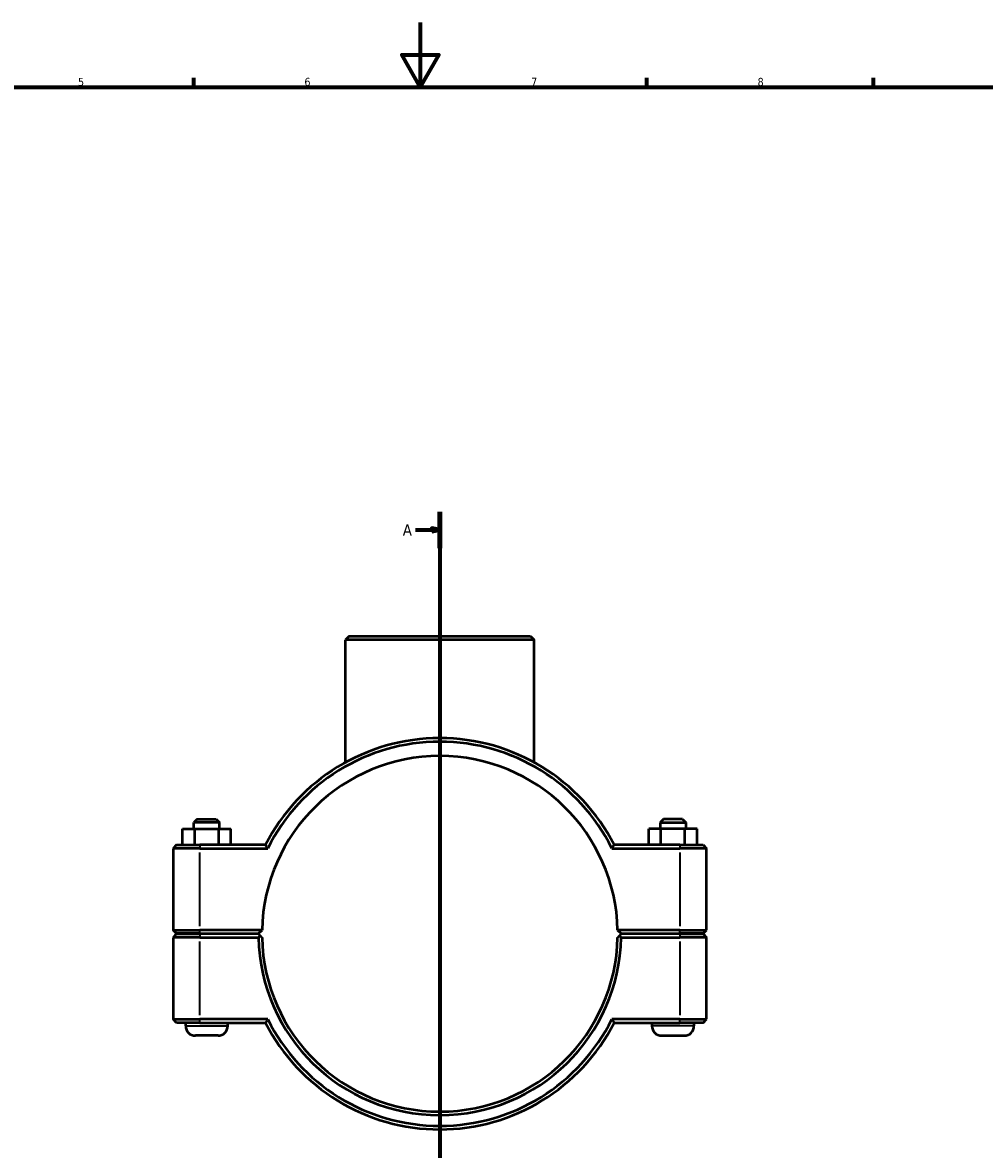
# Model space of a CAD drawing. Header units: millimetres. Extents: x 0 to 1126, y -25 to 1083.
# Tile 3 of 6: x 297 to 595, y 245 to 594. Entities that reach past the tile are written whole.
import ezdxf

# ---------------------------------------------------------------- set-up
doc = ezdxf.new("R2010")
doc.units = ezdxf.units.MM
doc.linetypes.add('CHAIN', pattern=[0.7087, 0.4724, -0.0591, 0.1181, -0.0591])
for name, color, linetype, lineweight in [('Border (ISO)', 7, 'Continuous', 70), ('Section Line (ISO)', 7, 'CHAIN', 70), ('Visible (ISO)', 7, 'Continuous', 50), ('Visible Narrow (ISO)', 7, 'Continuous', 35)]:
    doc.layers.add(name, color=color, linetype=linetype, lineweight=lineweight)
doc.styles.add('Label Text (ISO)', font='tahoma.ttf')
doc.styles.add('Note Text (ISO)', font='tahoma.ttf')

# ---------------------------------------------------------------- blocks, each defined once
blk = doc.blocks.new('Borders Default Border')
at = {"layer": 'Border (ISO)'}
for p, q in [((350.42, 574), (350.42, 576.9)), ((490.58, 574), (490.58, 576.9)), ((560.67, 574), (560.67, 576.9))]:
    blk.add_line(p, q, dxfattribs=at)
at = {"layer": 'Border (ISO)', "flags": 128}
for points in [[(420.5, 594), (420.5, 574), (414.73, 584), (426.27, 584), (420.5, 574)], [(20, 20), (20, 574), (821, 574), (821, 20), (20, 20)]]:
    blk.add_lwpolyline(points, dxfattribs=at)
at = {"layer": 'Border (ISO)', "color": 232, "true_color": 0xca0064, "char_height": 2.5, "attachment_point": 7, "style": 'Note Text (ISO)'}
for s, insert in [('5', (314.64, 574.35)), ('6', (384.66, 574.35)), ('7', (454.77, 574.4)), ('8', (524.81, 574.34))]:
    blk.add_mtext(s, dxfattribs=dict(at, insert=insert))
blk = doc.blocks.new('2dTransSection0')
at = {"layer": 'Section Line (ISO)', "linetype": 'CHAIN'}
blk.add_line((426.53, 442.67), (426.53, 112.36), dxfattribs=at)
at = {"layer": 'Section Line (ISO)', "linetype": 'Continuous', "lineweight": 140}
for p, q in [((426.53, 442.67), (426.53, 431.48)), ((426.53, 123.56), (426.53, 112.36))]:
    blk.add_line(p, q, dxfattribs=at)
at = {"layer": 'Section Line (ISO)', "linetype": 'Continuous'}
for p, q in [((419.03, 437.08), (424.03, 437.08)), ((426.53, 437.08), (424.03, 437.58)), ((424.03, 437.58), (424.03, 436.58)), ((424.03, 437.08), (426.53, 437.08)), ((424.03, 436.58), (426.53, 437.08)), ((419.03, 117.96), (424.03, 117.96)), ((426.53, 117.96), (424.03, 118.46)), ((424.03, 118.46), (424.03, 117.46)), ((424.03, 117.96), (426.53, 117.96)), ((424.03, 117.46), (426.53, 117.96))]:
    blk.add_line(p, q, dxfattribs=at)
at = {"layer": 'Section Line (ISO)', "linetype": 'Continuous', "flags": 128}
for points in [[(424.03, 436.58), (426.53, 437.08), (424.03, 437.58), (424.03, 436.58)], [(424.03, 117.46), (426.53, 117.96), (424.03, 118.46), (424.03, 117.46)]]:
    blk.add_lwpolyline(points, dxfattribs=at)
at = {"layer": 'Section Line (ISO)'}
for points in [[(424.03, 436.58), (426.53, 437.08), (424.03, 437.58), (424.03, 436.58)], [(424.03, 117.46), (426.53, 117.96), (424.03, 118.46), (424.03, 117.46)]]:
    blk.add_solid(points, dxfattribs=at)
at = {"layer": 'Section Line (ISO)', "char_height": 3.5, "attachment_point": 7, "style": 'Label Text (ISO)'}
for insert in [(415.08, 435.33), (415.08, 116.21)]:
    blk.add_mtext('A', dxfattribs=dict(at, insert=insert))

msp = doc.modelspace()

# ---------------------------------------------------------------- linework, layer by layer
at = {"layer": 'Visible (ISO)'}
for p, q in [((398.482, 404.1774), (397.382, 403.0774)), ((455.6805, 403.0774), (397.382, 403.0774)), ((397.382, 365.1922), (397.382, 403.0774)), ((398.482, 404.1774), (454.5805, 404.1774)), ((454.5805, 404.1774), (455.6805, 403.0774)), ((455.6805, 365.1922), (455.6805, 403.0774)), ((351.5312, 347.6774), (350.4312, 346.5774)), ((358.4312, 346.5774), (350.4312, 346.5774)), ((350.4312, 344.6774), (350.4312, 346.5774)), ((351.5312, 347.6774), (357.3312, 347.6774)), ((357.3312, 347.6774), (358.4312, 346.5774)), ((358.4312, 344.6774), (358.4312, 346.5774)), ((495.7312, 347.6774), (494.6312, 346.5774)), ((494.6312, 346.5774), (502.6312, 346.5774)), ((494.6312, 346.5774), (494.6312, 344.6774)), ((501.5312, 347.6774), (495.7312, 347.6774)), ((501.5312, 347.6774), (502.6312, 346.5774)), ((502.6312, 346.5774), (502.6312, 344.6774)), ((346.9258, 344.6774), (350.7133, 344.6774)), ((346.9258, 339.6774), (346.9258, 344.6774)), ((350.7133, 344.6774), (358.2188, 344.6774)), ((350.7133, 339.6774), (350.7133, 344.6774)), ((358.2188, 344.6774), (361.9367, 344.6774)), ((358.2188, 339.6774), (358.2188, 344.6774)), ((361.9367, 339.6774), (361.9367, 344.6774)), ((494.8437, 344.6774), (491.1258, 344.6774)), ((491.1258, 339.6774), (491.1258, 344.6774)), ((494.8437, 339.6774), (494.8437, 344.6774)), ((502.3491, 344.6774), (494.8437, 344.6774)), ((502.3491, 339.6774), (502.3491, 344.6774)), ((506.1367, 344.6774), (502.3491, 344.6774)), ((506.1367, 339.6774), (506.1367, 344.6774)), ((345.1312, 339.6774), (344.0312, 338.5774)), ((352.2812, 338.5774), (344.0312, 338.5774)), ((344.0312, 338.5774), (344.0312, 313.3274)), ((345.1312, 339.6774), (352.2812, 339.6774)), ((372.6424, 339.6774), (352.2812, 339.6774)), ((352.2812, 338.5774), (373.3203, 338.5774)), ((479.7421, 338.5774), (500.7812, 338.5774)), ((500.7812, 339.6774), (480.42, 339.6774)), ((500.7812, 339.6774), (507.9312, 339.6774)), ((509.0312, 338.5774), (500.7812, 338.5774)), ((507.9312, 339.6774), (509.0312, 338.5774)), ((509.0312, 313.3274), (509.0312, 338.5774)), ((345.1312, 312.2274), (344.0312, 313.3274)), ((344.0312, 313.3274), (352.2812, 313.3274)), ((345.1312, 312.1274), (344.0312, 311.0274)), ((352.2812, 311.0274), (344.0312, 311.0274)), ((344.0312, 311.0274), (344.0312, 285.7774)), ((352.2812, 312.2274), (345.1312, 312.2274)), ((345.1312, 312.1274), (352.2812, 312.1274)), ((347.9312, 312.1274), (347.9312, 312.2274)), ((371.5432, 313.3274), (352.2812, 313.3274)), ((352.2812, 312.2274), (370.4312, 312.2274)), ((370.4312, 312.1274), (352.2812, 312.1274)), ((352.2812, 311.0274), (370.443, 311.0274)), ((360.9312, 312.1274), (360.9312, 312.2274)), ((370.4312, 312.2274), (371.5432, 313.3273)), ((370.9859, 311.5788), (370.4312, 312.1274)), ((500.7812, 313.3274), (481.5192, 313.3274)), ((481.5192, 313.3273), (482.6312, 312.2274)), ((482.6312, 312.1274), (482.0766, 311.5788)), ((482.6194, 311.0274), (500.7812, 311.0274)), ((482.6312, 312.2274), (500.7812, 312.2274)), ((500.7812, 312.1274), (482.6312, 312.1274)), ((492.1312, 312.2274), (492.1312, 312.1274)), ((500.7812, 313.3274), (509.0312, 313.3274)), ((507.9312, 312.2274), (500.7812, 312.2274)), ((500.7812, 312.1274), (507.9312, 312.1274)), ((509.0312, 311.0274), (500.7812, 311.0274)), ((505.1312, 312.2274), (505.1312, 312.1274)), ((507.9312, 312.2274), (509.0312, 313.3274)), ((507.9312, 312.1274), (509.0312, 311.0274)), ((509.0312, 285.7774), (509.0312, 311.0274)), ((344.0312, 285.7774), (352.2812, 285.7774)), ((345.1312, 284.6774), (344.0312, 285.7774)), ((352.2812, 284.6774), (345.1312, 284.6774)), ((347.9312, 283.6774), (347.9312, 284.6774)), ((373.3203, 285.7774), (352.2812, 285.7774)), ((352.2812, 284.6774), (372.6424, 284.6774)), ((360.9312, 283.6774), (360.9312, 284.6774)), ((500.7812, 285.7774), (479.7421, 285.7774)), ((480.42, 284.6774), (500.7812, 284.6774)), ((492.1312, 284.6774), (492.1312, 283.6774)), ((500.7812, 285.7774), (509.0312, 285.7774)), ((507.9312, 284.6774), (500.7812, 284.6774)), ((505.1312, 284.6774), (505.1312, 283.6774)), ((507.9312, 284.6774), (509.0312, 285.7774)), ((357.9312, 280.6774), (350.9312, 280.6774)), ((495.1312, 280.6774), (502.1312, 280.6774))]:
    msp.add_line(p, q, dxfattribs=at)
for centre, radius, start, end in [((426.5312, 312.1774), 60.5, 27.035692, 152.964308), ((426.5312, 312.1774), 59.4, 26.3878, 153.6122), ((426.5312, 312.1774), 55, 1.19809, 178.80191), ((426.5312, 312.1774), 56.1, 181.174595, 358.825405), ((426.5312, 312.1774), 55, 178.80191, 178.801978), ((426.5312, 312.1774), 55, 181.198022, 358.801978), ((426.5312, 312.1774), 55, 1.198022, 1.19809), ((350.9312, 283.6774), 3, 180, 270), ((357.9312, 283.6774), 3, 270, 0), ((426.5312, 312.1774), 60.5, 207.035692, 332.964308), ((426.5312, 312.1774), 59.4, 206.3878, 333.6122), ((495.1312, 283.6774), 3, 180, 270), ((502.1312, 283.6774), 3, 270, 0)]:
    msp.add_arc(centre, radius, start, end, dxfattribs=at)
for points, degree in [([(373.3203, 338.5774), (373.0932, 338.9437), (372.8672, 339.3103), (372.6424, 339.6774)], 3), ([(479.7421, 338.5774), (479.9693, 338.9437), (480.1952, 339.3103), (480.42, 339.6774)], 3), ([(370.443, 311.0274), (370.7144, 311.3044), (370.9859, 311.5788)], 2), ([(482.0766, 311.5788), (482.348, 311.3044), (482.6194, 311.0274)], 2), ([(373.3203, 285.7774), (373.0932, 285.4111), (372.8672, 285.0444), (372.6424, 284.6774)], 3), ([(479.7421, 285.7774), (479.9693, 285.4111), (480.1952, 285.0444), (480.42, 284.6774)], 3)]:
    msp.add_open_spline(points, degree=degree, dxfattribs=at)
for points, weights in [([(371.5432, 311.0274), (371.2659, 311.3017), (370.9859, 311.5788)], [1.01164178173, 1.00874308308, 1.00580210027]), ([(482.0766, 311.5788), (481.7965, 311.3017), (481.5192, 311.0274)], [1.00580210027, 1.00874308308, 1.01164178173])]:
    msp.add_rational_spline(points, weights, degree=2, dxfattribs=at)
at = {"layer": 'Visible Narrow (ISO)'}
for p, q in [((352.2812, 339.6224), (352.2812, 338.6324)), ((500.7812, 339.6224), (500.7812, 338.6324)), ((352.2812, 314.5899), (352.2812, 337.3149)), ((500.7812, 337.3149), (500.7812, 314.5899)), ((352.2812, 312.2824), (352.2812, 313.2724)), ((352.2812, 312.0724), (352.2812, 311.0824)), ((500.7812, 312.2824), (500.7812, 313.2724)), ((500.7812, 312.0724), (500.7812, 311.0824)), ((352.2812, 287.0399), (352.2812, 309.7649)), ((500.7812, 309.7649), (500.7812, 287.0399)), ((348.0112, 283.6774), (360.8512, 283.6774)), ((352.2812, 284.7324), (352.2812, 285.7224)), ((505.0512, 283.6774), (492.2112, 283.6774)), ((500.7812, 284.7324), (500.7812, 285.7224))]:
    msp.add_line(p, q, dxfattribs=at)

# ---------------------------------------------------------------- block references
msp.add_blockref('Borders Default Border', (0, 0))
at = {"layer": 'Section Line (ISO)'}
msp.add_blockref('2dTransSection0', (0, 0), dxfattribs=at)

doc.saveas('drawing.dxf')
